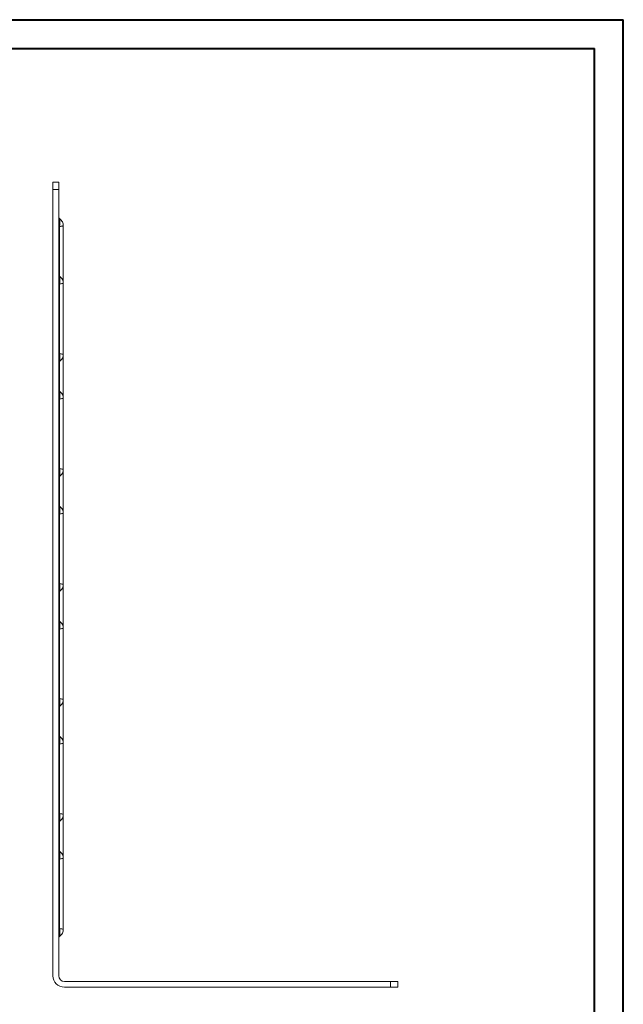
# Model space of a CAD drawing. Header units: millimetres. Extents: x 0 to 210, y 0 to 297.
# Tile 12 of 12: x 105 to 210, y 126 to 297. Entities that reach past the tile are written whole.
import ezdxf

# ---------------------------------------------------------------- set-up
doc = ezdxf.new("R2010")
doc.units = ezdxf.units.MM

msp = doc.modelspace()

# ---------------------------------------------------------------- linework, layer by layer
at = {"color": 7, "linetype": 'Continuous', "lineweight": 40}
for p, q in [((0.08, 297.21), (210.08, 297.21)), ((210.08, 0.21), (210.08, 297.21)), ((210.08, 292.21), (210.08, 297.21)), ((10.08, 292.21), (205.08, 292.21)), ((205.08, 5.21), (205.08, 292.21))]:
    msp.add_line(p, q, dxfattribs=at)
at = {"color": 7, "linetype": 'Continuous', "lineweight": 15}
for p, q in [((110.86, 268.94), (111.86, 268.94)), ((110.86, 267.69), (110.86, 268.94)), ((111.86, 267.69), (111.86, 268.94)), ((110.86, 130.94), (110.86, 267.69)), ((110.86, 267.69), (111.86, 267.69)), ((111.86, 267.69), (111.86, 130.94)), ((112.08, 262.54), (112.05, 262.56)), ((112.03, 252.58), (112.03, 261.22)), ((112.66, 261.35), (112.64, 261.55)), ((112.66, 251.36), (112.66, 261.36)), ((112.03, 239.15), (112.03, 251.22)), ((112.66, 239.01), (112.66, 251.36)), ((112.66, 231.36), (112.66, 239.01)), ((112.03, 232.58), (112.03, 237.79)), ((112.03, 219.15), (112.03, 231.22)), ((112.66, 219.01), (112.66, 231.36)), ((112.03, 212.58), (112.03, 217.79)), ((112.66, 211.36), (112.66, 219.01)), ((112.03, 199.15), (112.03, 211.22)), ((112.66, 199.01), (112.66, 211.36)), ((112.66, 191.36), (112.66, 199.01)), ((112.03, 192.58), (112.03, 197.79)), ((112.03, 179.15), (112.03, 191.22)), ((112.66, 179.01), (112.66, 191.36)), ((112.66, 171.36), (112.66, 179.01)), ((112.03, 172.58), (112.03, 177.79)), ((112.66, 159.01), (112.66, 171.36)), ((112.03, 159.15), (112.03, 171.22)), ((112.03, 152.58), (112.03, 157.79)), ((112.66, 151.36), (112.66, 159.01)), ((112.03, 139.15), (112.03, 151.22)), ((112.66, 139.01), (112.66, 151.36)), ((112.86, 129.94), (169.61, 129.94)), ((169.61, 128.94), (112.86, 128.94)), ((169.61, 129.94), (169.61, 128.94)), ((170.86, 129.94), (169.61, 129.94)), ((169.61, 128.94), (170.86, 128.94)), ((170.86, 128.94), (170.86, 129.94))]:
    msp.add_line(p, q, dxfattribs=at)
for radius in [2, 1]:
    msp.add_arc((112.86, 130.94), radius, 180, 270, dxfattribs=at)
for points, knots in [([(112.06, 262.56), (112.03, 262.58), (111.97, 262.64), (111.91, 262.73), (111.87, 262.84), (111.86, 262.92), (111.86, 262.96)], [0, 0, 0, 0, 0.250031, 0.500009, 0.749982, 1, 1, 1, 1]), ([(112.03, 261.22), (112.04, 261.4), (112.05, 261.75), (112.06, 262.2), (112.06, 262.47), (112.06, 262.59), (112.06, 262.56), (112.06, 262.56)], [0, 0, 0, 0, 0.250825, 0.49965, 0.749237, 0.998616, 1, 1, 1, 1]), ([(112.66, 261.35), (112.66, 261.47), (112.64, 261.7), (112.52, 262.04), (112.32, 262.34), (112.14, 262.49), (112.05, 262.56)], [0, 0, 0, 0, 0.25004, 0.500058, 0.749938, 1, 1, 1, 1]), ([(112.66, 261.36), (112.66, 261.36), (112.64, 261.35), (112.51, 261.33), (112.32, 261.29), (112.13, 261.24), (112.03, 261.22)], [0, 0, 0, 0, 0.241268, 0.488107, 0.740882, 1, 1, 1, 1]), ([(112.06, 252.56), (112.03, 252.58), (111.97, 252.64), (111.91, 252.73), (111.87, 252.84), (111.86, 252.92), (111.86, 252.96)], [0, 0, 0, 0, 0.250031, 0.500009, 0.749982, 1, 1, 1, 1]), ([(112.03, 251.22), (112.04, 251.4), (112.05, 251.75), (112.06, 252.2), (112.06, 252.47), (112.06, 252.59), (112.06, 252.56), (112.06, 252.56)], [0, 0, 0, 0, 0.250825, 0.49965, 0.749237, 0.998616, 1, 1, 1, 1]), ([(112.66, 251.35), (112.66, 251.47), (112.64, 251.7), (112.52, 252.04), (112.32, 252.34), (112.14, 252.49), (112.05, 252.56)], [0, 0, 0, 0, 0.2500402, 0.5000585, 0.7499379, 1, 1, 1, 1]), ([(112.66, 251.36), (112.66, 251.36), (112.64, 251.35), (112.51, 251.33), (112.32, 251.29), (112.13, 251.24), (112.03, 251.22)], [0, 0, 0, 0, 0.241268, 0.488107, 0.740882, 1, 1, 1, 1]), ([(111.86, 239.15), (111.86, 239.15), (111.88, 239.15), (111.94, 239.15), (111.98, 239.15), (112.03, 239.15)], [0, 0, 0, 0, 0.5, 0.5, 1, 1, 1, 1]), ([(112.06, 237.81), (112.06, 237.81), (112.06, 237.83), (112.06, 237.94), (112.06, 238.05), (112.05, 238.45), (112.04, 238.8), (112.03, 239.15)], [-1.0890528, -1.0890528, -1.0890528, -1.0890528, -0.9837706, -0.9837706, -0.815319, -0.815319, -0.5445264, -0.5445264, -0.5445264, -0.5445264]), ([(112.03, 239.15), (112.13, 239.13), (112.32, 239.09), (112.52, 239.04), (112.63, 239.02), (112.68, 239.01), (112.66, 239.01), (112.66, 239.01)], [0, 0, 0, 0, 0.259077, 0.511816, 0.758623, 0.999933, 1, 1, 1, 1]), ([(112.05, 237.81), (112.14, 237.88), (112.32, 238.04), (112.52, 238.34), (112.64, 238.67), (112.66, 238.9), (112.66, 239.02)], [0, 0, 0, 0, 0.250062, 0.499941, 0.74996, 1, 1, 1, 1]), ([(111.86, 237.41), (111.86, 237.45), (111.87, 237.53), (111.91, 237.64), (111.97, 237.74), (112.03, 237.79), (112.06, 237.81)], [0, 0, 0, 0, 0.250023, 0.5, 0.749977, 1, 1, 1, 1]), ([(112.06, 232.56), (112.03, 232.58), (111.97, 232.64), (111.91, 232.73), (111.87, 232.84), (111.86, 232.92), (111.86, 232.96)], [0, 0, 0, 0, 0.2500306, 0.5000089, 0.7499823, 1, 1, 1, 1]), ([(112.03, 231.22), (112.04, 231.4), (112.05, 231.75), (112.06, 232.2), (112.06, 232.47), (112.06, 232.59), (112.06, 232.56), (112.06, 232.56)], [0, 0, 0, 0, 0.250825, 0.49965, 0.749237, 0.998616, 1, 1, 1, 1]), ([(112.66, 231.36), (112.66, 231.36), (112.64, 231.35), (112.51, 231.33), (112.32, 231.29), (112.13, 231.24), (112.03, 231.22)], [0, 0, 0, 0, 0.241268, 0.488107, 0.740882, 1, 1, 1, 1]), ([(112.66, 231.35), (112.66, 231.47), (112.64, 231.7), (112.52, 232.04), (112.32, 232.34), (112.14, 232.49), (112.05, 232.56)], [0, 0, 0, 0, 0.25004, 0.500058, 0.749938, 1, 1, 1, 1]), ([(111.86, 219.15), (111.86, 219.15), (111.88, 219.15), (111.94, 219.15), (111.98, 219.15), (112.03, 219.15)], [0, 0, 0, 0, 0.5, 0.5, 1, 1, 1, 1]), ([(111.86, 217.41), (111.86, 217.45), (111.87, 217.53), (111.91, 217.64), (111.97, 217.74), (112.03, 217.79), (112.06, 217.81)], [0, 0, 0, 0, 0.250023, 0.5, 0.749977, 1, 1, 1, 1]), ([(112.06, 217.81), (112.06, 217.81), (112.06, 217.83), (112.06, 217.94), (112.06, 218.05), (112.05, 218.45), (112.04, 218.8), (112.03, 219.15)], [-1.0890528, -1.0890528, -1.0890528, -1.0890528, -0.9837706, -0.9837706, -0.815319, -0.815319, -0.5445264, -0.5445264, -0.5445264, -0.5445264]), ([(112.03, 219.15), (112.13, 219.13), (112.32, 219.09), (112.52, 219.04), (112.63, 219.02), (112.68, 219.01), (112.66, 219.01), (112.66, 219.01)], [0, 0, 0, 0, 0.259077, 0.511816, 0.758623, 0.999933, 1, 1, 1, 1]), ([(112.05, 217.81), (112.14, 217.88), (112.32, 218.04), (112.52, 218.34), (112.64, 218.67), (112.66, 218.9), (112.66, 219.02)], [0, 0, 0, 0, 0.250062, 0.499941, 0.74996, 1, 1, 1, 1]), ([(112.06, 212.56), (112.03, 212.58), (111.97, 212.64), (111.91, 212.73), (111.87, 212.84), (111.86, 212.92), (111.86, 212.96)], [0, 0, 0, 0, 0.2500306, 0.5000089, 0.7499823, 1, 1, 1, 1]), ([(112.03, 211.22), (112.04, 211.4), (112.05, 211.75), (112.06, 212.2), (112.06, 212.47), (112.06, 212.59), (112.06, 212.56), (112.06, 212.56)], [0, 0, 0, 0, 0.250825, 0.49965, 0.749237, 0.998616, 1, 1, 1, 1]), ([(112.66, 211.35), (112.66, 211.47), (112.64, 211.7), (112.52, 212.04), (112.32, 212.34), (112.14, 212.49), (112.05, 212.56)], [0, 0, 0, 0, 0.25004, 0.500058, 0.749938, 1, 1, 1, 1]), ([(112.66, 211.36), (112.66, 211.36), (112.64, 211.35), (112.51, 211.33), (112.32, 211.29), (112.13, 211.24), (112.03, 211.22)], [0, 0, 0, 0, 0.241268, 0.488107, 0.740882, 1, 1, 1, 1]), ([(111.86, 199.15), (111.86, 199.15), (111.88, 199.15), (111.94, 199.15), (111.98, 199.15), (112.03, 199.15)], [0, 0, 0, 0, 0.5, 0.5, 1, 1, 1, 1]), ([(112.06, 197.81), (112.06, 197.81), (112.06, 197.83), (112.06, 197.94), (112.06, 198.05), (112.05, 198.45), (112.04, 198.8), (112.03, 199.15)], [-1.0890528, -1.0890528, -1.0890528, -1.0890528, -0.9837706, -0.9837706, -0.815319, -0.815319, -0.5445264, -0.5445264, -0.5445264, -0.5445264]), ([(112.03, 199.15), (112.13, 199.13), (112.32, 199.09), (112.52, 199.04), (112.63, 199.02), (112.68, 199.01), (112.66, 199.01), (112.66, 199.01)], [0, 0, 0, 0, 0.259077, 0.511816, 0.758623, 0.999933, 1, 1, 1, 1]), ([(112.05, 197.81), (112.14, 197.88), (112.32, 198.04), (112.52, 198.34), (112.64, 198.67), (112.66, 198.9), (112.66, 199.02)], [0, 0, 0, 0, 0.250062, 0.499941, 0.74996, 1, 1, 1, 1]), ([(111.86, 197.41), (111.86, 197.45), (111.87, 197.53), (111.91, 197.64), (111.97, 197.74), (112.03, 197.79), (112.06, 197.81)], [0, 0, 0, 0, 0.250023, 0.5, 0.749977, 1, 1, 1, 1]), ([(112.06, 192.56), (112.03, 192.58), (111.97, 192.64), (111.91, 192.73), (111.87, 192.84), (111.86, 192.92), (111.86, 192.96)], [0, 0, 0, 0, 0.2500306, 0.5000089, 0.7499823, 1, 1, 1, 1]), ([(112.03, 191.22), (112.04, 191.4), (112.05, 191.75), (112.06, 192.2), (112.06, 192.47), (112.06, 192.59), (112.06, 192.56), (112.06, 192.56)], [0, 0, 0, 0, 0.250825, 0.49965, 0.749237, 0.998616, 1, 1, 1, 1]), ([(112.66, 191.35), (112.66, 191.47), (112.64, 191.7), (112.52, 192.04), (112.32, 192.34), (112.14, 192.49), (112.05, 192.56)], [0, 0, 0, 0, 0.25004, 0.500058, 0.749938, 1, 1, 1, 1]), ([(112.66, 191.36), (112.66, 191.36), (112.64, 191.35), (112.51, 191.33), (112.32, 191.29), (112.13, 191.24), (112.03, 191.22)], [0, 0, 0, 0, 0.2412684, 0.4881066, 0.7408821, 1, 1, 1, 1]), ([(111.86, 179.15), (111.86, 179.15), (111.88, 179.15), (111.94, 179.15), (111.98, 179.15), (112.03, 179.15)], [0, 0, 0, 0, 0.5, 0.5, 1, 1, 1, 1]), ([(112.06, 177.81), (112.06, 177.81), (112.06, 177.83), (112.06, 177.94), (112.06, 178.05), (112.05, 178.45), (112.04, 178.8), (112.03, 179.15)], [-1.0890528, -1.0890528, -1.0890528, -1.0890528, -0.9837706, -0.9837706, -0.815319, -0.815319, -0.5445264, -0.5445264, -0.5445264, -0.5445264]), ([(112.03, 179.15), (112.13, 179.13), (112.32, 179.09), (112.52, 179.04), (112.63, 179.02), (112.68, 179.01), (112.66, 179.01), (112.66, 179.01)], [0, 0, 0, 0, 0.259077, 0.511816, 0.758623, 0.999933, 1, 1, 1, 1]), ([(112.05, 177.81), (112.14, 177.88), (112.32, 178.04), (112.52, 178.34), (112.64, 178.67), (112.66, 178.9), (112.66, 179.02)], [0, 0, 0, 0, 0.250062, 0.499941, 0.74996, 1, 1, 1, 1]), ([(111.86, 177.41), (111.86, 177.45), (111.87, 177.53), (111.91, 177.64), (111.97, 177.74), (112.03, 177.79), (112.06, 177.81)], [0, 0, 0, 0, 0.250023, 0.5, 0.749977, 1, 1, 1, 1]), ([(112.06, 172.56), (112.03, 172.58), (111.97, 172.64), (111.91, 172.73), (111.87, 172.84), (111.86, 172.92), (111.86, 172.96)], [0, 0, 0, 0, 0.250031, 0.500009, 0.749982, 1, 1, 1, 1]), ([(112.03, 171.22), (112.04, 171.4), (112.05, 171.75), (112.06, 172.2), (112.06, 172.47), (112.06, 172.59), (112.06, 172.56), (112.06, 172.56)], [0, 0, 0, 0, 0.250825, 0.49965, 0.749237, 0.998616, 1, 1, 1, 1]), ([(112.66, 171.36), (112.66, 171.36), (112.64, 171.35), (112.51, 171.33), (112.32, 171.29), (112.13, 171.24), (112.03, 171.22)], [0, 0, 0, 0, 0.241268, 0.488107, 0.740882, 1, 1, 1, 1]), ([(112.66, 171.35), (112.66, 171.47), (112.64, 171.7), (112.52, 172.04), (112.32, 172.34), (112.14, 172.49), (112.05, 172.56)], [0, 0, 0, 0, 0.25004, 0.500058, 0.749938, 1, 1, 1, 1]), ([(111.86, 159.15), (111.86, 159.15), (111.88, 159.15), (111.94, 159.15), (111.98, 159.15), (112.03, 159.15)], [0, 0, 0, 0, 0.5, 0.5, 1, 1, 1, 1]), ([(111.86, 157.41), (111.86, 157.45), (111.87, 157.53), (111.91, 157.64), (111.97, 157.74), (112.03, 157.79), (112.06, 157.81)], [0, 0, 0, 0, 0.250023, 0.5, 0.749977, 1, 1, 1, 1]), ([(112.06, 157.81), (112.06, 157.81), (112.06, 157.83), (112.06, 157.94), (112.06, 158.05), (112.05, 158.45), (112.04, 158.8), (112.03, 159.15)], [-1.0890528, -1.0890528, -1.0890528, -1.0890528, -0.9837706, -0.9837706, -0.815319, -0.815319, -0.5445264, -0.5445264, -0.5445264, -0.5445264]), ([(112.03, 159.15), (112.13, 159.13), (112.32, 159.09), (112.52, 159.04), (112.63, 159.02), (112.68, 159.01), (112.66, 159.01), (112.66, 159.01)], [0, 0, 0, 0, 0.259077, 0.511816, 0.758623, 0.999933, 1, 1, 1, 1]), ([(112.05, 157.81), (112.14, 157.88), (112.32, 158.04), (112.52, 158.34), (112.64, 158.67), (112.66, 158.9), (112.66, 159.02)], [0, 0, 0, 0, 0.250062, 0.499941, 0.74996, 1, 1, 1, 1]), ([(112.06, 152.56), (112.03, 152.58), (111.97, 152.64), (111.91, 152.73), (111.87, 152.84), (111.86, 152.92), (111.86, 152.96)], [0, 0, 0, 0, 0.250031, 0.500009, 0.749982, 1, 1, 1, 1]), ([(112.03, 151.22), (112.04, 151.4), (112.05, 151.75), (112.06, 152.2), (112.06, 152.47), (112.06, 152.59), (112.06, 152.56), (112.06, 152.56)], [0, 0, 0, 0, 0.250825, 0.49965, 0.749237, 0.998616, 1, 1, 1, 1]), ([(112.66, 151.35), (112.66, 151.47), (112.64, 151.7), (112.52, 152.04), (112.32, 152.34), (112.14, 152.49), (112.05, 152.56)], [0, 0, 0, 0, 0.25004, 0.500058, 0.749938, 1, 1, 1, 1]), ([(112.66, 151.36), (112.66, 151.36), (112.64, 151.35), (112.51, 151.33), (112.32, 151.29), (112.13, 151.24), (112.03, 151.22)], [0, 0, 0, 0, 0.241268, 0.488107, 0.740882, 1, 1, 1, 1]), ([(111.86, 139.15), (111.86, 139.15), (111.88, 139.15), (111.94, 139.15), (111.98, 139.15), (112.03, 139.15)], [0, 0, 0, 0, 0.5, 0.5, 1, 1, 1, 1]), ([(112.06, 137.81), (112.06, 137.81), (112.06, 137.83), (112.06, 137.94), (112.06, 138.05), (112.05, 138.45), (112.04, 138.8), (112.03, 139.15)], [-1.0890528, -1.0890528, -1.0890528, -1.0890528, -0.9837706, -0.9837706, -0.815319, -0.815319, -0.5445264, -0.5445264, -0.5445264, -0.5445264]), ([(112.03, 139.15), (112.13, 139.13), (112.32, 139.09), (112.52, 139.04), (112.63, 139.02), (112.68, 139.01), (112.66, 139.01), (112.66, 139.01)], [0, 0, 0, 0, 0.259077, 0.511816, 0.758623, 0.999933, 1, 1, 1, 1]), ([(112.05, 137.81), (112.14, 137.88), (112.32, 138.04), (112.52, 138.34), (112.64, 138.67), (112.66, 138.9), (112.66, 139.02)], [0, 0, 0, 0, 0.250062, 0.499941, 0.74996, 1, 1, 1, 1]), ([(111.86, 137.41), (111.86, 137.45), (111.87, 137.53), (111.91, 137.64), (111.97, 137.74), (112.03, 137.79), (112.06, 137.81)], [0, 0, 0, 0, 0.2500233, 0.5, 0.7499767, 1, 1, 1, 1])]:
    msp.add_open_spline(points, degree=3, knots=knots, dxfattribs=at)
for points in [[(111.86, 261.22), (111.86, 261.22), (111.89, 261.22), (111.98, 261.22), (112.03, 261.22)], [(111.86, 251.22), (111.86, 251.22), (111.89, 251.22), (111.98, 251.22), (112.03, 251.22)], [(111.86, 231.22), (111.86, 231.22), (111.89, 231.22), (111.98, 231.22), (112.03, 231.22)], [(111.86, 211.22), (111.86, 211.22), (111.89, 211.22), (111.98, 211.22), (112.03, 211.22)], [(111.86, 191.22), (111.86, 191.22), (111.89, 191.22), (111.98, 191.22), (112.03, 191.22)], [(111.86, 171.22), (111.86, 171.22), (111.89, 171.22), (111.98, 171.22), (112.03, 171.22)], [(111.86, 151.22), (111.86, 151.22), (111.89, 151.22), (111.98, 151.22), (112.03, 151.22)]]:
    msp.add_open_spline(points, degree=3, dxfattribs=at)

doc.saveas('drawing.dxf')
